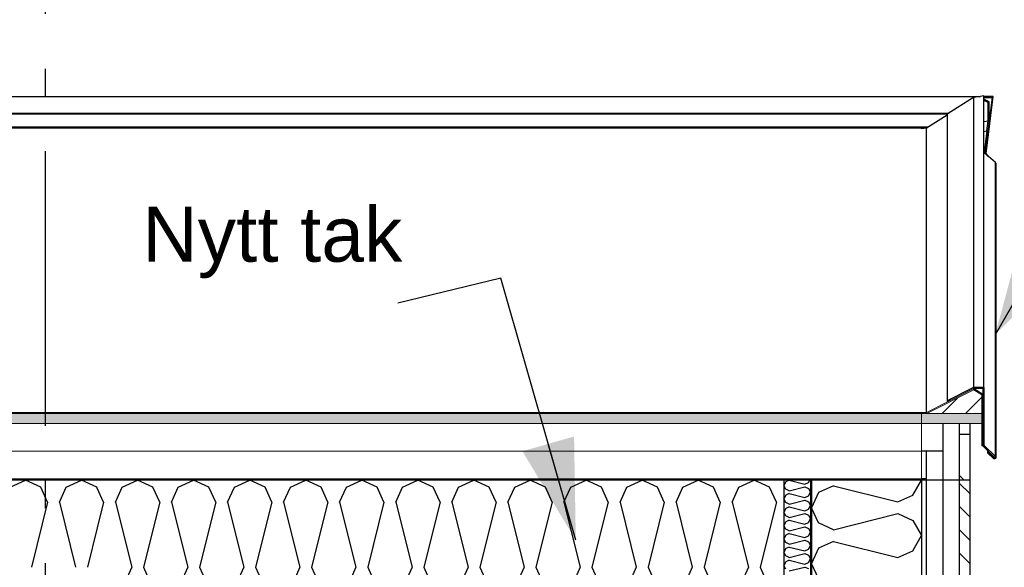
# Model space of a CAD drawing. Header units: millimetres. Extents: x -8544 to 51179, y -2070 to 39312.
# Tile 165 of 165: x 38971 to 40763, y 8592 to 9589. Entities that reach past the tile are written whole.
import ezdxf
from ezdxf.enums import TextEntityAlignment as Align

# ---------------------------------------------------------------- set-up
doc = ezdxf.new("R2010")
doc.units = ezdxf.units.MM
doc.header["$LTSCALE"] = 0.5
doc.header["$MEASUREMENT"] = 0
for name, pattern in [('Akselinje', [1500, 1000, -200, 100, -200]), ('PLINE', [0]), ('Wipeout_Contour', [2000, 0, -2000])]:
    doc.linetypes.add(name, pattern=pattern)
for name, color, linetype in [('232- Ikke-bærende yttervegger (Skravur)(Nye konstruksjoner)', 7, 'Continuous'), ('232- Ikke-bærende yttervegger(Nye konstruksjoner)', 7, 'Continuous'), ('235- Utvendig kledning og overflate(Nye konstruksjoner)', 7, 'Continuous'), ('261- Primærkonstruksjon (tak)', 7, 'Continuous'), ('261- Primærkonstruksjon (tak) (Skravur)', 7, 'Continuous'), ('261- Primærkonstruksjon (tak) (Skravur)(Nye konstruksjoner)', 7, 'Continuous'), ('261- Primærkonstruksjon (tak)(Nye konstruksjoner)', 7, 'Continuous'), ('262- Taktekking (Skravur)(Nye konstruksjoner)', 7, 'Continuous'), ('265- Gesimser_ takrenner og nedløp (Skravur)(Nye konstruksjoner)', 7, 'Continuous'), ('265- Gesimser_ takrenner og nedløp(Nye konstruksjoner)', 7, 'Continuous'), ('82-- Modullinjer', 7, 'Continuous'), ('832- Tekst bygning(Nye konstruksjoner)', 7, 'Continuous')]:
    doc.layers.add(name, color=color, linetype=linetype)
doc.layers.add('262- Taktekking(Nye konstruksjoner)', color=7, linetype='Continuous', lineweight=0)
doc.styles.add('GENERATED_STYLE_1', font='arial.ttf')
doc.styles.add('GENERATED_STYLE_3', font='arial.ttf')
doc.dimstyles.new('GENERATED_STYLE__2', dxfattribs={"dimtxt": 0.18, "dimasz": 182.4, "dimexe": 0.18, "dimexo": 0.0625, "dimgap": 0, "dimtad": 0, "dimtih": 1, "dimtoh": 1, "dimdec": 4, "dimzin": 0, "dimdsep": 46, "dimcen": 0.09, "dimadec": 0, "dimazin": 0, "dimtfac": 1, "dimtdec": 4, "dimtmove": 0, "dimatfit": 3, "dimldrblk": 'ARROWHEAD_5', "dimfxl": 1, "dimtolj": 1, "dimtzin": 0, "dimarcsym": 0})
pattern_1 = [(0, (0, 0), (0, 43.30127), [0, -25]), (0, (12.5, 21.65), (0, 43.30127), [0, -25])]
pattern_2 = [(45, (0, 0), (-79.5495, 79.5495), []), (45, (-26.52, 26.52), (-79.5495, 79.5495), [])]

# ---------------------------------------------------------------- blocks, each defined once
blk = doc.blocks.new('*X5')
at = {"layer": '261- Primærkonstruksjon (tak) (Skravur)', "linetype": 'PLINE'}
for p, q in [((38953.3, 8738.1), (38981.2, 8751.3)), ((39009, 8738.1), (38981.2, 8751.3)), ((39055.4, 8738.1), (39083.2, 8751.3)), ((39111.1, 8738.1), (39083.2, 8751.3)), ((39021.5, 8710.8), (39009, 8738.1)), ((39042.9, 8710.8), (39055.4, 8738.1)), ((39111.9, 8736.3), (39111.1, 8738.1)), ((39021.5, 8710.8), (38991.9, 8592.5)), ((39042.9, 8710.8), (39072.5, 8592.5)), ((39111.9, 8664.4), (39093.9, 8592.5))]:
    blk.add_line(p, q, dxfattribs=at)
blk = doc.blocks.new('*X63')
at = {"layer": '232- Ikke-bærende yttervegger (Skravur)(Nye konstruksjoner)', "linetype": 'PLINE'}
for p, q in [((40596.5, 8723.7), (40611.9, 8751.3)), ((40425, 8728.4), (40411.9, 8700.8)), ((40452.1, 8740.7), (40425, 8728.4)), ((40452.1, 8740.7), (40569.4, 8711.4)), ((40569.4, 8711.4), (40596.5, 8723.7)), ((40425, 8673.2), (40411.9, 8700.8)), ((40452.1, 8660.8), (40569.4, 8690.2)), ((40569.4, 8690.2), (40596.5, 8677.8)), ((40596.5, 8677.8), (40611.9, 8650.2)), ((40452.1, 8660.8), (40425, 8673.2)), ((40452.1, 8639.6), (40425, 8627.2)), ((40452.1, 8639.6), (40569.4, 8610.2)), ((40596.5, 8622.6), (40611.9, 8650.2)), ((40425, 8627.2), (40411.9, 8599.6)), ((40569.4, 8610.2), (40596.5, 8622.6)), ((40425, 8572), (40411.9, 8599.6))]:
    blk.add_line(p, q, dxfattribs=at)
blk = doc.blocks.new('*X64')
at = {"layer": '232- Ikke-bærende yttervegger (Skravur)(Nye konstruksjoner)', "linetype": 'PLINE'}
for p, q in [((40365.1, 8747.9), (40361.9, 8741.3)), ((40371.6, 8750.8), (40365.1, 8747.9)), ((40371.6, 8750.8), (40399.7, 8743.8)), ((40399.7, 8743.8), (40406.2, 8746.8)), ((40406.2, 8746.8), (40408.8, 8751.3)), ((40365.1, 8734.6), (40361.9, 8741.3)), ((40371.6, 8731.7), (40365.1, 8734.6)), ((40371.6, 8731.7), (40399.7, 8738.7)), ((40399.7, 8738.7), (40406.2, 8735.7)), ((40406.2, 8735.7), (40409.9, 8729.1)), ((40406.2, 8722.5), (40409.9, 8729.1)), ((40365.1, 8723.6), (40361.9, 8717)), ((40365.1, 8710.3), (40361.9, 8717)), ((40371.6, 8726.6), (40365.1, 8723.6)), ((40371.6, 8707.4), (40365.1, 8710.3)), ((40371.6, 8726.6), (40399.7, 8719.5)), ((40371.6, 8707.4), (40399.7, 8714.4)), ((40399.7, 8719.5), (40406.2, 8722.5)), ((40399.7, 8714.4), (40406.2, 8711.5)), ((40406.2, 8711.5), (40409.9, 8704.8)), ((40365.1, 8699.3), (40361.9, 8692.7)), ((40365.1, 8686.1), (40361.9, 8692.7)), ((40371.6, 8702.3), (40365.1, 8699.3)), ((40371.6, 8702.3), (40399.7, 8695.2)), ((40399.7, 8695.2), (40406.2, 8698.2)), ((40406.2, 8698.2), (40409.9, 8704.8)), ((40365.1, 8675), (40361.9, 8668.4)), ((40371.6, 8683.1), (40365.1, 8686.1)), ((40371.6, 8678), (40365.1, 8675)), ((40371.6, 8683.1), (40399.7, 8690.1)), ((40371.6, 8678), (40399.7, 8671)), ((40399.7, 8690.1), (40406.2, 8687.2)), ((40406.2, 8687.2), (40409.9, 8680.6)), ((40406.2, 8673.9), (40409.9, 8680.6)), ((40365.1, 8661.8), (40361.9, 8668.4)), ((40371.6, 8658.8), (40365.1, 8661.8)), ((40371.6, 8658.8), (40399.7, 8665.9)), ((40399.7, 8671), (40406.2, 8673.9)), ((40399.7, 8665.9), (40406.2, 8662.9)), ((40406.2, 8662.9), (40409.9, 8656.3)), ((40365.1, 8650.8), (40361.9, 8644.1)), ((40365.1, 8637.5), (40361.9, 8644.1)), ((40371.6, 8653.7), (40365.1, 8650.8)), ((40371.6, 8653.7), (40399.7, 8646.7)), ((40371.6, 8634.5), (40399.7, 8641.6)), ((40399.7, 8646.7), (40406.2, 8649.6)), ((40399.7, 8641.6), (40406.2, 8638.6)), ((40406.2, 8649.6), (40409.9, 8656.3)), ((40406.2, 8638.6), (40409.9, 8632)), ((40365.1, 8626.5), (40361.9, 8619.9)), ((40371.6, 8634.5), (40365.1, 8637.5)), ((40371.6, 8629.4), (40365.1, 8626.5)), ((40371.6, 8629.4), (40399.7, 8622.4)), ((40399.7, 8622.4), (40406.2, 8625.4)), ((40406.2, 8625.4), (40409.9, 8632)), ((40365.1, 8613.2), (40361.9, 8619.9)), ((40371.6, 8610.3), (40365.1, 8613.2)), ((40371.6, 8605.2), (40365.1, 8602.2)), ((40371.6, 8610.3), (40399.7, 8617.3)), ((40371.6, 8605.2), (40399.7, 8598.1)), ((40399.7, 8617.3), (40406.2, 8614.3)), ((40406.2, 8614.3), (40409.9, 8607.7)), ((40406.2, 8601.1), (40409.9, 8607.7)), ((40365.1, 8602.2), (40361.9, 8595.6)), ((40365.1, 8588.9), (40361.9, 8595.6)), ((40371.6, 8586), (40399.7, 8593)), ((40399.7, 8598.1), (40406.2, 8601.1)), ((40399.7, 8593), (40406.2, 8590.1))]:
    blk.add_line(p, q, dxfattribs=at)
blk = doc.blocks.new('*X66')
at = {"layer": '261- Primærkonstruksjon (tak) (Skravur)(Nye konstruksjoner)', "linetype": 'PLINE'}
for p, q in [((39157.4, 8738.1), (39185.3, 8751.3)), ((39213.1, 8738.1), (39185.3, 8751.3)), ((39259.4, 8738.1), (39287.3, 8751.3)), ((39315.2, 8738.1), (39287.3, 8751.3)), ((39361.5, 8738.1), (39389.4, 8751.3)), ((39417.2, 8738.1), (39389.4, 8751.3)), ((39463.5, 8738.1), (39491.4, 8751.3)), ((39519.3, 8738.1), (39491.4, 8751.3)), ((39565.6, 8738.1), (39593.5, 8751.3)), ((39621.3, 8738.1), (39593.5, 8751.3)), ((39667.6, 8738.1), (39695.5, 8751.3)), ((39723.4, 8738.1), (39695.5, 8751.3)), ((39769.7, 8738.1), (39797.5, 8751.3)), ((39825.4, 8738.1), (39797.5, 8751.3)), ((39871.7, 8738.1), (39899.6, 8751.3)), ((39927.5, 8738.1), (39899.6, 8751.3)), ((39973.8, 8738.1), (40001.6, 8751.3)), ((40029.5, 8738.1), (40001.6, 8751.3)), ((40075.8, 8738.1), (40103.7, 8751.3)), ((40131.5, 8738.1), (40103.7, 8751.3)), ((40177.9, 8738.1), (40205.7, 8751.3)), ((40233.6, 8738.1), (40205.7, 8751.3)), ((40279.9, 8738.1), (40307.8, 8751.3)), ((40335.6, 8738.1), (40307.8, 8751.3)), ((39123.5, 8710.8), (39111.9, 8736.3)), ((39145, 8710.8), (39157.4, 8738.1)), ((39225.6, 8710.8), (39213.1, 8738.1)), ((39247, 8710.8), (39259.4, 8738.1)), ((39327.6, 8710.8), (39315.2, 8738.1)), ((39349.1, 8710.8), (39361.5, 8738.1)), ((39429.7, 8710.8), (39417.2, 8738.1)), ((39451.1, 8710.8), (39463.5, 8738.1)), ((39531.7, 8710.8), (39519.3, 8738.1)), ((39553.1, 8710.8), (39565.6, 8738.1)), ((39633.8, 8710.8), (39621.3, 8738.1)), ((39655.2, 8710.8), (39667.6, 8738.1)), ((39735.8, 8710.8), (39723.4, 8738.1)), ((39757.2, 8710.8), (39769.7, 8738.1)), ((39837.8, 8710.8), (39825.4, 8738.1)), ((39859.3, 8710.8), (39871.7, 8738.1)), ((39939.9, 8710.8), (39927.5, 8738.1)), ((39961.3, 8710.8), (39973.8, 8738.1)), ((40041.9, 8710.8), (40029.5, 8738.1)), ((40063.4, 8710.8), (40075.8, 8738.1)), ((40144, 8710.8), (40131.5, 8738.1)), ((40165.4, 8710.8), (40177.9, 8738.1)), ((40246, 8710.8), (40233.6, 8738.1)), ((40267.5, 8710.8), (40279.9, 8738.1)), ((40348.1, 8710.8), (40335.6, 8738.1)), ((39123.5, 8710.8), (39111.9, 8664.4)), ((39145, 8710.8), (39174.6, 8592.5)), ((39225.6, 8710.8), (39196, 8592.5)), ((39247, 8710.8), (39276.6, 8592.5)), ((39327.6, 8710.8), (39298, 8592.5)), ((39349.1, 8710.8), (39378.6, 8592.5)), ((39429.7, 8710.8), (39400.1, 8592.5)), ((39451.1, 8710.8), (39480.7, 8592.5)), ((39531.7, 8710.8), (39502.1, 8592.5)), ((39553.1, 8710.8), (39582.7, 8592.5)), ((39633.8, 8710.8), (39604.2, 8592.5)), ((39655.2, 8710.8), (39684.8, 8592.5)), ((39735.8, 8710.8), (39706.2, 8592.5)), ((39757.2, 8710.8), (39786.8, 8592.5)), ((39837.8, 8710.8), (39808.3, 8592.5)), ((39859.3, 8710.8), (39888.9, 8592.5)), ((39939.9, 8710.8), (39910.3, 8592.5)), ((39961.3, 8710.8), (39990.9, 8592.5)), ((40041.9, 8710.8), (40012.4, 8592.5)), ((40063.4, 8710.8), (40093, 8592.5)), ((40144, 8710.8), (40114.4, 8592.5)), ((40165.4, 8710.8), (40195, 8592.5)), ((40246, 8710.8), (40216.4, 8592.5)), ((40267.5, 8710.8), (40297, 8592.5)), ((40348.1, 8710.8), (40318.5, 8592.5)), ((39174.6, 8592.5), (39162.1, 8565.1)), ((39196, 8592.5), (39208.4, 8565.1)), ((39276.6, 8592.5), (39264.2, 8565.1)), ((39298, 8592.5), (39310.5, 8565.1)), ((39378.6, 8592.5), (39366.2, 8565.1)), ((39400.1, 8592.5), (39412.5, 8565.1)), ((39480.7, 8592.5), (39468.3, 8565.1)), ((39502.1, 8592.5), (39514.6, 8565.1)), ((39582.7, 8592.5), (39570.3, 8565.1)), ((39604.2, 8592.5), (39616.6, 8565.1)), ((39684.8, 8592.5), (39672.3, 8565.1)), ((39706.2, 8592.5), (39718.7, 8565.1)), ((39786.8, 8592.5), (39774.4, 8565.1)), ((39808.3, 8592.5), (39820.7, 8565.1)), ((39888.9, 8592.5), (39876.4, 8565.1)), ((39910.3, 8592.5), (39922.7, 8565.1)), ((39990.9, 8592.5), (39978.5, 8565.1)), ((40012.4, 8592.5), (40024.8, 8565.1)), ((40093, 8592.5), (40080.5, 8565.1)), ((40114.4, 8592.5), (40126.8, 8565.1)), ((40195, 8592.5), (40182.6, 8565.1)), ((40216.4, 8592.5), (40228.9, 8565.1)), ((40297, 8592.5), (40284.6, 8565.1)), ((40318.5, 8592.5), (40330.9, 8565.1)), ((39111.9, 8562), (39134.2, 8549.6)), ((39162.1, 8565.1), (39134.2, 8549.6)), ((39208.4, 8565.1), (39236.3, 8549.6)), ((39264.2, 8565.1), (39236.3, 8549.6)), ((39310.5, 8565.1), (39338.3, 8549.6)), ((39366.2, 8565.1), (39338.3, 8549.6)), ((39412.5, 8565.1), (39440.4, 8549.6)), ((39468.3, 8565.1), (39440.4, 8549.6)), ((39514.6, 8565.1), (39542.4, 8549.6)), ((39570.3, 8565.1), (39542.4, 8549.6)), ((39616.6, 8565.1), (39644.5, 8549.6)), ((39672.3, 8565.1), (39644.5, 8549.6)), ((39718.7, 8565.1), (39746.5, 8549.6)), ((39774.4, 8565.1), (39746.5, 8549.6)), ((39820.7, 8565.1), (39848.6, 8549.6)), ((39876.4, 8565.1), (39848.6, 8549.6)), ((39922.7, 8565.1), (39950.6, 8549.6)), ((39978.5, 8565.1), (39950.6, 8549.6)), ((40024.8, 8565.1), (40052.7, 8549.6)), ((40080.5, 8565.1), (40052.7, 8549.6)), ((40126.8, 8565.1), (40154.7, 8549.6)), ((40182.6, 8565.1), (40154.7, 8549.6)), ((40228.9, 8565.1), (40256.7, 8549.6)), ((40284.6, 8565.1), (40256.7, 8549.6)), ((40330.9, 8565.1), (40358.8, 8549.6)), ((40361.9, 8551.3), (40358.8, 8549.6))]:
    blk.add_line(p, q, dxfattribs=at)
blk = doc.blocks.new('Standard grid marker[6]', base_point=(39016.9, 12550))
at = {"layer": '82-- Modullinjer', "linetype": 'Akselinje'}
blk.add_line((39016.9, 12350), (39016.9, 1550), dxfattribs=at)
at = {"layer": '82-- Modullinjer', "style": 'GENERATED_STYLE_1'}
for tag, p in [('AC_MarkerText_1_0', (39016.9, 12887.5)), ('AC_MarkerText_1_1', (39016.9, 1187.5))]:
    blk.add_attdef(tag, text='', height=175, rotation=360, dxfattribs=at).set_placement(p, align=Align.TOP_CENTER)
blk = doc.blocks.new('ARROWHEAD_5')
at = {"linetype": 'Continuous'}
blk.add_hatch(color=256, dxfattribs=at).paths.add_polyline_path([(-1, 0.2679), (0, 0), (-1, -0.2679)])
blk.add_line((0, 0), (-1, 0), dxfattribs=at)

msp = doc.modelspace()

# ---------------------------------------------------------------- hatches: boundary and pattern name
at = {"layer": '232- Ikke-bærende yttervegger (Skravur)(Nye konstruksjoner)', "linetype": 'Continuous'}
msp.add_hatch(color=256, dxfattribs=at).paths.add_polyline_path([(40409.9, 6975), (40411.9, 6975), (40411.9, 8751.3), (40409.9, 8751.3)])
h = msp.add_hatch(dxfattribs=at)
h.set_pattern_fill('Prikker_tett', color=256, style=0, pattern_type=2)
h.set_pattern_definition(pattern_1)
h.paths.add_polyline_path([(40611.9, 7006.3), (40620.9, 7006), (40620.9, 8751.3), (40611.9, 8751.3)])
h = msp.add_hatch(dxfattribs=at)
h.set_pattern_fill('Skrålinjer_1', color=256, style=0, pattern_type=2)
h.set_pattern_definition([(315, (0, 0), (21.213203, 21.213203), [])])
h.paths.add_polyline_path([(40680.9, 8751.3), (40680.9, 7004.5), (40699.9, 7004), (40699.9, 8751.3)])
at = {"layer": '262- Taktekking (Skravur)(Nye konstruksjoner)', "linetype": 'Continuous'}
msp.add_hatch(color=256, dxfattribs=at).paths.add_polyline_path([(15021.9, 8874.4), (15021.9, 8872.3), (40611.9, 8872.3), (40611.9, 8874.4)])
h = msp.add_hatch(dxfattribs=at)
h.set_pattern_fill('Prikker_tett', color=256, style=0, pattern_type=2)
h.set_pattern_definition(pattern_1)
h.paths.add_polyline_path([(15021.9, 8753.3), (15021.9, 8751.3), (40611.9, 8751.3), (40611.9, 8753.3)])
at = {"layer": '262- Taktekking(Nye konstruksjoner)', "linetype": 'Continuous'}
for points in [[(40611.9, 8872.3), (15021.9, 8872.3), (15021.9, 8854.2), (40611.9, 8854.2)], [(40611.9, 8854.2), (40650.9, 8854.2), (40680.9, 8854.2), (40721.9, 8854.2), (40721.9, 8872.3), (40621.9, 8872.3), (40611.9, 8872.3)]]:
    msp.add_hatch(color=256, dxfattribs=at).paths.add_polyline_path(points)
at = {"layer": '265- Gesimser_ takrenner og nedløp (Skravur)(Nye konstruksjoner)', "linetype": 'Continuous'}
for points in [[(40659.8, 8893.7), (40621.5, 8874.4), (40621.9, 8872.3), (40707.5, 8915.5), (40707.6, 8917.8)], [(40707.6, 8917.8), (40707.5, 8915.5), (40721.9, 8906.4), (40723.9, 8907.6)], [(40721.9, 8813.8), (40723.9, 8813.8), (40723.9, 8907.6), (40721.9, 8906.4), (40721.9, 8872.3), (40721.9, 8854.2)], [(40621.5, 8874.4), (40611.9, 8874.4), (40611.9, 8872.3), (40621.9, 8872.3)]]:
    msp.add_hatch(color=256, dxfattribs=at).paths.add_polyline_path(points)
h = msp.add_hatch(dxfattribs=at)
h.set_pattern_fill('Skrålinjer_1', color=256, style=0, pattern_type=2)
h.set_pattern_definition([(45, (0, 0), (-21.213203, 21.213203), [])])
h.paths.add_polyline_path([(40721.9, 8906.4), (40707.5, 8915.5), (40621.9, 8872.3), (40721.9, 8872.3)])
h = msp.add_hatch(dxfattribs=at)
h.set_pattern_fill('Skrålinjer_4', color=256, style=0, pattern_type=2)
h.set_pattern_definition(pattern_2)
h.paths.add_polyline_path([(40658.9, 8895.5), (40659.8, 8893.7), (40707.6, 8917.8), (40707.1, 8919.8)])
h = msp.add_hatch(dxfattribs=at)
h.set_pattern_fill('Skrålinjer_4', color=256, style=0, pattern_type=2)
h.set_pattern_definition(pattern_2)
h.paths.add_polyline_path([(40725.9, 8919.8), (40707.1, 8919.8), (40707.6, 8917.8), (40723.9, 8917.8)])
h = msp.add_hatch(dxfattribs=at)
h.set_pattern_fill('Skrålinjer_4', color=256, style=0, pattern_type=2)
h.set_pattern_definition(pattern_2)
h.paths.add_polyline_path([(40725.9, 8919.8), (40723.9, 8917.8), (40723.9, 8907.6), (40723.9, 8813.8), (40725.9, 8814.7)])
h = msp.add_hatch(dxfattribs=at)
h.set_pattern_fill('Skrålinjer_2', color=256, style=0, pattern_type=2)
h.set_pattern_definition([(135, (0, 0), (56.56854, 56.56854), [80, 0])])
h.paths.add_polyline_path([(40680.9, 8751.3), (40699.9, 8751.3), (40699.9, 8834), (40680.9, 8834)])
h = msp.add_hatch(dxfattribs=at)
h.set_pattern_fill('Skrålinjer_4', color=256, style=0, pattern_type=2)
h.set_pattern_definition(pattern_2)
h.paths.add_polyline_path([(40725.9, 8814.7), (40723.9, 8813.8), (40745.1, 8792.4), (40746.6, 8793.9)])
h = msp.add_hatch(dxfattribs=at)
h.set_pattern_fill('Skrålinjer_4', color=256, style=0, pattern_type=2)
h.set_pattern_definition(pattern_2)
h.paths.add_polyline_path([(40733.8, 8802.4), (40732.4, 8801), (40743, 8790.3), (40744.4, 8791.7)])
h = msp.add_hatch(dxfattribs=at)
h.set_pattern_fill('Skrålinjer_4', color=256, style=0, pattern_type=2)
h.set_pattern_definition(pattern_2)
h.paths.add_polyline_path([(40743, 8790.3), (40744.8, 8789.6), (40746.6, 8790.3), (40747.3, 8792.1), (40746.6, 8793.9), (40745.1, 8792.4), (40744.4, 8791.7)])

# ---------------------------------------------------------------- linework, layer by layer
at = {"layer": '232- Ikke-bærende yttervegger(Nye konstruksjoner)', "linetype": 'PLINE'}
for p, q in [((40361.9, 8751.3), (40361.9, 6975)), ((40409.9, 8751.3), (40409.9, 6975)), ((40411.9, 8751.3), (40411.9, 6975))]:
    msp.add_line(p, q, dxfattribs=at)
at = {"layer": '232- Ikke-bærende yttervegger(Nye konstruksjoner)', "linetype": 'PLINE', "flags": 128}
msp.add_lwpolyline([(40611.9, 8751.3), (40611.9, 8549.6), (40611.9, 7006.3), (40611.9, 7004.3), (40611.9, 6986.3), (40611.9, 6975)], dxfattribs=at)
at = {"layer": '235- Utvendig kledning og overflate(Nye konstruksjoner)', "linetype": 'PLINE'}
for p, q in [((40707.1, 8919.8), (40658.9, 8895.5)), ((40707.1, 8919.8), (40707.6, 8917.8)), ((40725.9, 8919.8), (40707.1, 8919.8)), ((40723.9, 8917.8), (40707.6, 8917.8)), ((40725.9, 8919.8), (40723.9, 8917.8)), ((40723.9, 8917.8), (40723.9, 8907.6)), ((40723.9, 8907.6), (40723.9, 8813.8)), ((40725.9, 8919.8), (40725.9, 8814.7)), ((40658.9, 8895.5), (40659.8, 8893.7)), ((40680.9, 8854.2), (40680.9, 8834)), ((40721.9, 8854.2), (40721.9, 8813.8)), ((40680.9, 8834), (40680.9, 8751.3)), ((40699.9, 8834), (40680.9, 8834)), ((40699.9, 8834), (40699.9, 8751.3)), ((40723.9, 8813.8), (40721.9, 8813.8)), ((40725.9, 8814.7), (40723.9, 8813.8)), ((40723.9, 8813.8), (40745.1, 8792.4)), ((40733.8, 8802.4), (40732.4, 8801)), ((40733.8, 8802.4), (40744.4, 8791.7)), ((40744.4, 8791.7), (40743, 8790.3)), ((40745.1, 8792.4), (40744.4, 8791.7)), ((40746.6, 8790.3), (40744.8, 8789.6)), ((40746.6, 8793.9), (40745.1, 8792.4)), ((40747.3, 8792.1), (40746.6, 8790.3)), ((40680.9, 8751.3), (40680.9, 6975)), ((40699.9, 8751.3), (40699.9, 6975))]:
    msp.add_line(p, q, dxfattribs=at)
at = {"layer": '235- Utvendig kledning og overflate(Nye konstruksjoner)', "linetype": 'PLINE', "flags": 128}
for points in [[(40725.9, 8814.7), (40746.6, 8793.9), (40747.3, 8792.1)], [(40732.4, 8801), (40743, 8790.3), (40744.8, 8789.6)]]:
    msp.add_lwpolyline(points, dxfattribs=at)
at = {"layer": '261- Primærkonstruksjon (tak)', "linetype": 'PLINE'}
msp.add_line((39111.9, 8751.3), (28121.9, 8751.3), dxfattribs=at)
at = {"layer": '261- Primærkonstruksjon (tak)(Nye konstruksjoner)', "linetype": 'PLINE', "flags": 128}
msp.add_lwpolyline([(40611.9, 8751.3), (40411.9, 8751.3), (40409.9, 8751.3), (40361.9, 8751.3), (39111.9, 8751.3)], dxfattribs=at)
at = {"layer": '262- Taktekking(Nye konstruksjoner)', "linetype": 'PLINE'}
for p, q in [((40611.9, 9392.4), (28071.9, 9392.4)), ((40611.9, 9390.3), (40611.9, 9392.4)), ((40707.5, 8915.5), (40621.9, 8872.3)), ((40707.6, 8917.8), (40659.8, 8893.7)), ((40707.6, 8917.8), (40707.5, 8915.5)), ((40707.5, 8915.5), (40721.9, 8906.4)), ((40707.6, 8917.8), (40723.9, 8907.6)), ((40723.9, 8907.6), (40721.9, 8906.4)), ((40659.8, 8893.7), (40621.5, 8874.4)), ((40611.9, 8874.4), (15021.9, 8874.4)), ((40611.9, 8872.3), (15021.9, 8872.3)), ((40621.5, 8874.4), (40611.9, 8874.4)), ((40621.5, 8874.4), (40621.9, 8872.3)), ((40721.9, 8872.3), (40721.9, 8854.2)), ((40611.9, 8854.2), (15021.9, 8854.2)), ((40721.9, 8854.2), (40680.9, 8854.2)), ((40611.9, 8803.7), (15021.9, 8803.7)), ((40611.9, 8753.3), (15021.9, 8753.3))]:
    msp.add_line(p, q, dxfattribs=at)
at = {"layer": '262- Taktekking(Nye konstruksjoner)', "linetype": 'PLINE', "flags": 128}
for points in [[(40611.9, 8874.4), (40611.9, 8872.3), (40611.9, 8854.2)], [(40721.9, 8872.3), (40621.9, 8872.3), (40611.9, 8872.3)], [(40611.9, 8854.2), (40611.9, 8803.7), (40611.9, 8753.3), (40611.9, 8751.3)], [(40680.9, 8854.2), (40650.9, 8854.2), (40611.9, 8854.2)]]:
    msp.add_lwpolyline(points, dxfattribs=at)
at = {"layer": '265- Gesimser_ takrenner og nedløp(Nye konstruksjoner)', "linetype": 'PLINE'}
for p, q in [((27964.5, 9449.6), (40719.3, 9449.6)), ((40707.1, 9447.9), (40658.9, 9417.5)), ((40719.2, 9449.6), (40707.1, 9447.9)), ((40707.1, 9447.9), (40707.1, 8919.8)), ((40719.3, 9449.6), (40719.2, 9449.6)), ((40719.7, 9449.6), (40719.2, 9449.6)), ((40719.7, 9449.6), (40719.3, 9449.6)), ((40725.9, 9450.5), (40719.7, 9449.6)), ((40725.9, 8919.8), (40725.9, 9450.5)), ((40742.8, 9449.6), (40725.9, 9449.6)), ((40725.9, 9447.6), (40740.7, 9447.6)), ((40729.8, 9345.4), (40742.8, 9449.6)), ((40740.7, 9447.6), (40735.3, 9405)), ((40735.3, 9439.7), (40725.9, 9444.5)), ((40733.4, 9438.4), (40725.9, 9442.2)), ((40733.4, 9404.9), (40733.4, 9438.4)), ((40735.3, 9405), (40735.3, 9439.7)), ((28021.9, 9419.4), (40661.9, 9419.4)), ((28024.5, 9417.7), (40659.3, 9417.7)), ((40658.9, 9415.3), (40621.5, 9391.6)), ((40658.9, 9417.5), (40658.9, 8895.5)), ((40624.8, 9393.7), (28059.1, 9393.7)), ((28061.2, 9392.4), (40622.7, 9392.4)), ((40621.5, 9391.6), (40611.9, 9390.3)), ((40621.5, 8874.4), (40621.5, 9391.6)), ((40725.9, 9403.8), (40733.4, 9404.9)), ((40735.3, 9405), (40727.9, 9345.5)), ((40731.2, 9386.7), (40733.4, 9404.9)), ((40612.4, 9390.4), (40611.9, 9390.4)), ((40725.9, 9386), (40731.2, 9386.7)), ((40731.2, 9386.7), (40726.2, 9347)), ((40726.2, 9347), (40725.9, 9347.2)), ((40734.2, 9340.1), (40726.2, 9347)), ((40734.2, 9340.1), (40729.8, 9345.4)), ((40746.6, 9329.5), (40734.2, 9340.1)), ((40747.3, 9327.9), (40746.6, 9329.5)), ((40746.6, 8793.9), (40746.6, 9329.5)), ((40747.3, 9327.9), (40747.3, 8792.1)), ((40721.9, 8906.4), (40721.9, 8872.3)), ((40699.9, 8854.2), (40699.9, 8834)), ((40732.4, 8805.3), (40732.4, 8801)), ((40733.8, 8803.9), (40733.8, 8802.4)), ((40744.4, 8791.7), (40744.4, 8793.2))]:
    msp.add_line(p, q, dxfattribs=at)

# ---------------------------------------------------------------- block references
at = {"layer": '232- Ikke-bærende yttervegger(Nye konstruksjoner)'}
for name in ['*X64', '*X63']:
    msp.add_blockref(name, (0, 0), dxfattribs=at)
at = {"layer": '261- Primærkonstruksjon (tak)'}
msp.add_blockref('*X5', (0, 0), dxfattribs=at)
at = {"layer": '261- Primærkonstruksjon (tak)(Nye konstruksjoner)'}
msp.add_blockref('*X66', (0, 0), dxfattribs=at)
at = {"layer": '82-- Modullinjer', "linetype": 'PLINE'}
msp.add_blockref('Standard grid marker[6]', (39016.9, 12550), dxfattribs=at)

# ---------------------------------------------------------------- texts
at = {"layer": '832- Tekst bygning(Nye konstruksjoner)', "linetype": 'Continuous', "insert": (39193.8, 9118.5), "char_height": 100, "attachment_point": 7, "style": 'GENERATED_STYLE_3'}
msp.add_mtext('\\A1;{\\pql;\\fArial|b0|i0|c0|p0;\\W1.000000;Ny\\fArial|b0|i0|c0|p0;\\W1.000000;tt tak}', dxfattribs=at)

# ---------------------------------------------------------------- leaders
at = {"layer": '832- Tekst bygning(Nye konstruksjoner)', "linetype": 'PLINE', "annotation_type": 0, "has_hookline": 1}
for points, hookline_direction, text_width in [([(40746.6, 9016.5), (40958.7, 9383.4), (40886.5, 9338), (41068.9, 9338)], 0, 635.5), ([(39982.9, 8641.7), (39846.7, 9118.5), (39658.7, 9073.1)], 1, 462.1)]:
    msp.add_leader(points, dimstyle='GENERATED_STYLE__2', dxfattribs=dict(at, hookline_direction=hookline_direction, text_width=text_width))

# ---------------------------------------------------------------- next in the draw order: wipeouts: each hides what was drawn before it
at = {"linetype": 'Wipeout_Contour', "ltscale": 165605.946331}
msp.add_wipeout([(40620.9, 8751.3), (40620.9, 7006), (40650.9, 7005.3), (40650.9, 8751.3)], dxfattribs=at).dxf.layer = '232- Ikke-bærende yttervegger (Skravur)(Nye konstruksjoner)'

# ---------------------------------------------------------------- next in the draw order: hatches: boundary and pattern name
at = {"layer": '265- Gesimser_ takrenner og nedløp (Skravur)(Nye konstruksjoner)', "linetype": 'Continuous'}
h = msp.add_hatch(dxfattribs=at)
h.set_pattern_fill('Prikker_tett', color=256, style=0, pattern_type=2)
h.set_pattern_definition(pattern_1)
h.paths.add_polyline_path([(40620.9, 8753.3), (40611.9, 8753.3), (40611.9, 8751.3), (40620.9, 8751.3)])

# ---------------------------------------------------------------- next in the draw order: linework, layer by layer
at = {"layer": '235- Utvendig kledning og overflate(Nye konstruksjoner)', "linetype": 'PLINE'}
for p, q in [((40620.9, 8751.3), (40620.9, 6975)), ((40650.9, 8751.3), (40650.9, 6975))]:
    msp.add_line(p, q, dxfattribs=at)

# ---------------------------------------------------------------- next in the draw order: wipeouts: each hides what was drawn before it
at = {"linetype": 'Wipeout_Contour', "ltscale": 166292.475818}
msp.add_wipeout([(40650.9, 8751.3), (40650.9, 8803.7), (40620.9, 8803.7), (40620.9, 8751.3)], dxfattribs=at).dxf.layer = '265- Gesimser_ takrenner og nedløp (Skravur)(Nye konstruksjoner)'

# ---------------------------------------------------------------- next in the draw order: linework, layer by layer
at = {"layer": '235- Utvendig kledning og overflate(Nye konstruksjoner)', "linetype": 'PLINE'}
msp.add_line((40620.9, 8753.3), (40611.9, 8753.3), dxfattribs=at)
at = {"layer": '235- Utvendig kledning og overflate(Nye konstruksjoner)', "linetype": 'PLINE', "flags": 128}
for points in [[(40650.9, 8854.2), (40650.9, 8803.7), (40650.9, 8751.3)], [(40650.9, 8803.7), (40620.9, 8803.7), (40611.9, 8803.7)], [(40620.9, 8803.7), (40620.9, 8753.3), (40620.9, 8751.3)], [(40699.9, 8751.3), (40680.9, 8751.3), (40650.9, 8751.3), (40620.9, 8751.3), (40611.9, 8751.3)]]:
    msp.add_lwpolyline(points, dxfattribs=at)

doc.saveas('drawing.dxf')
